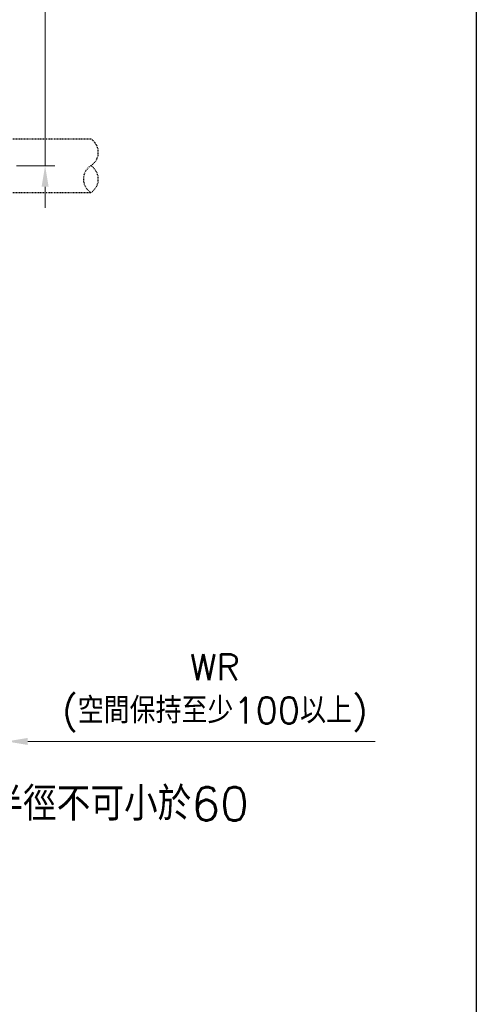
# Model space of a CAD drawing. Header units: inches. Extents: x 0 to 6721, y -3375 to 1330.
# Tile 137 of 196: x 4295 to 4360, y 329 to 469. Entities that reach past the tile are written whole.
import ezdxf

# ---------------------------------------------------------------- set-up
doc = ezdxf.new("R2010")
doc.units = ezdxf.units.IN
doc.header["$MEASUREMENT"] = 0
doc.linetypes.add('HIDDEN', pattern=[0.375, 0.25, -0.125])
doc.layers.add('AM_5', color=3, linetype='Continuous', lineweight=15)
doc.layers.add('中繼線', color=7, linetype='Continuous')
doc.styles.add('尺寸標註', font='romans.shx', dxfattribs={"bigfont": 'CHINESET.SHX'})
doc.dimstyles.new('複本(3) CNS2-1$0', dxfattribs={"dimtxt": 3.7, "dimasz": 3, "dimexe": 1.4, "dimexo": 1.4, "dimgap": 1, "dimtad": 1, "dimtoh": 1, "dimdsep": 46, "dimtxsty": '尺寸標註', "dimcen": 0, "dimclrd": 2, "dimclre": 2, "dimclrt": 3, "dimadec": 0, "dimazin": 2, "dimtp": 0.1, "dimtm": 0.1, "dimtfac": 0.71, "dimtmove": 0, "dimatfit": 0, "dimfxl": 0, "dimlwd": 13, "dimlwe": 13, "dimarcsym": 0})

# ---------------------------------------------------------------- blocks, each defined once
blk = doc.blocks.new('*D301')
at = {"layer": 'AM_5', "color": 2, "lineweight": 13}
for p, q in [((4298.31, 482.78), (4298.31, 489.96)), ((4298.31, 489.96), (4343, 489.96)), ((4266.85, 479.78), (4299.71, 479.78)), ((4298.31, 448.42), (4298.31, 479.78)), ((4294.24, 448.42), (4299.71, 448.42)), ((4298.31, 445.42), (4298.31, 442.42))]:
    blk.add_line(p, q, dxfattribs=at)
at = {"layer": 'AM_5', "color": 2}
for points in [[(4297.81, 482.78), (4298.81, 482.78), (4298.31, 479.78)], [(4297.81, 445.42), (4298.81, 445.42), (4298.31, 448.42)]]:
    blk.add_solid(points, dxfattribs=at)
at = {"layer": 'Defpoints', "color": 0}
for p in [(4265.45, 479.78), (4292.84, 448.42), (4298.31, 448.42)]:
    blk.add_point(p, dxfattribs=at)
at = {"layer": 'AM_5', "color": 3, "insert": (4321.16, 496.86), "char_height": 3.7, "attachment_point": 5, "style": '尺寸標註'}
blk.add_mtext('WW\\P(空間保持至少100以上)', dxfattribs=at)
blk = doc.blocks.new('*D302')
at = {"layer": 'AM_5', "color": 2, "lineweight": 13}
for p, q in [((4292.84, 443.04), (4292.84, 364.89)), ((4261.47, 412.66), (4261.47, 364.89)), ((4258.47, 366.29), (4255.47, 366.29)), ((4261.47, 366.29), (4292.84, 366.29)), ((4295.84, 366.29), (4345.38, 366.29))]:
    blk.add_line(p, q, dxfattribs=at)
at = {"layer": 'AM_5', "color": 2}
for points in [[(4258.47, 366.79), (4258.47, 365.79), (4261.47, 366.29)], [(4295.84, 366.79), (4295.84, 365.79), (4292.84, 366.29)]]:
    blk.add_solid(points, dxfattribs=at)
at = {"layer": 'Defpoints', "color": 0}
for p in [(4292.84, 444.44), (4261.47, 414.06), (4261.47, 366.29)]:
    blk.add_point(p, dxfattribs=at)
at = {"layer": 'AM_5', "color": 3, "insert": (4322.53, 373.19), "char_height": 3.7, "attachment_point": 5, "style": '尺寸標註'}
blk.add_mtext('WR\\P(空間保持至少100以上)', dxfattribs=at)
blk = doc.blocks.new('90接頭方向組合')
at = {"layer": '中繼線', "color": 1, "linetype": 'HIDDEN', "ltscale": 0.5}
for p, q in [((75.78, 48.24), (87.78, 48.24)), ((75.78, 40.6), (87.78, 40.6))]:
    blk.add_line(p, q, dxfattribs=at)
for centre, start, end in [((86.6, 46.33), 301.858, 58.142), ((88.97, 42.51), 121.858, 238.142), ((86.6, 42.51), 301.858, 58.142)]:
    blk.add_arc(centre, 2.25, start, end, dxfattribs=at)

msp = doc.modelspace()

# ---------------------------------------------------------------- linework, layer by layer
msp.add_lwpolyline([(3805.604, 264.762), (3805.604, 769.318), (4359.83, 769.318), (4359.83, 264.762)])
msp.add_lwpolyline([(3805.604, 769.318), (4359.83, 769.318), (4359.83, 0), (3805.604, 0)], close=True)

# ---------------------------------------------------------------- block references
at = {"layer": '中繼線', "color": 0, "linetype": 'ByBlock', "lineweight": -2}
msp.add_blockref('90接頭方向組合', (4217.052, 403.995), dxfattribs=at)

# ---------------------------------------------------------------- texts
at = {"color": 1, "insert": (4292.835, 357.388), "char_height": 4.8, "attachment_point": 5, "style": '尺寸標註'}
msp.add_mtext('*線材最小彎曲半徑不可小於60', dxfattribs=at)

# ---------------------------------------------------------------- dimensions: what is measured, and where the dimension line sits
at = {"layer": 'AM_5'}
dim = msp.add_linear_dim(base=(4298.308, 448.417), p1=(4265.449, 479.778), p2=(4292.835, 448.417), angle=90, text='WW\\P(空間保持至少100以上)', dimstyle='複本(3) CNS2-1$0', override={"dimdec": 1, "dimtix": 1}, dxfattribs=at)
dim.commit()
dim.dimension.update_dxf_attribs({"geometry": '*D301', "text_midpoint": (4321.155, 489.962), "dimtype": 160})
dim = msp.add_linear_dim(base=(4261.475, 366.288), p1=(4292.835, 444.443), p2=(4261.475, 414.057), text='WR\\P(空間保持至少100以上)', dimstyle='複本(3) CNS2-1$0', override={"dimdec": 1, "dimtix": 1}, dxfattribs=at)
dim.commit()
dim.dimension.update_dxf_attribs({"geometry": '*D302', "text_midpoint": (4322.535, 366.288), "dimtype": 160})

doc.saveas('drawing.dxf')
